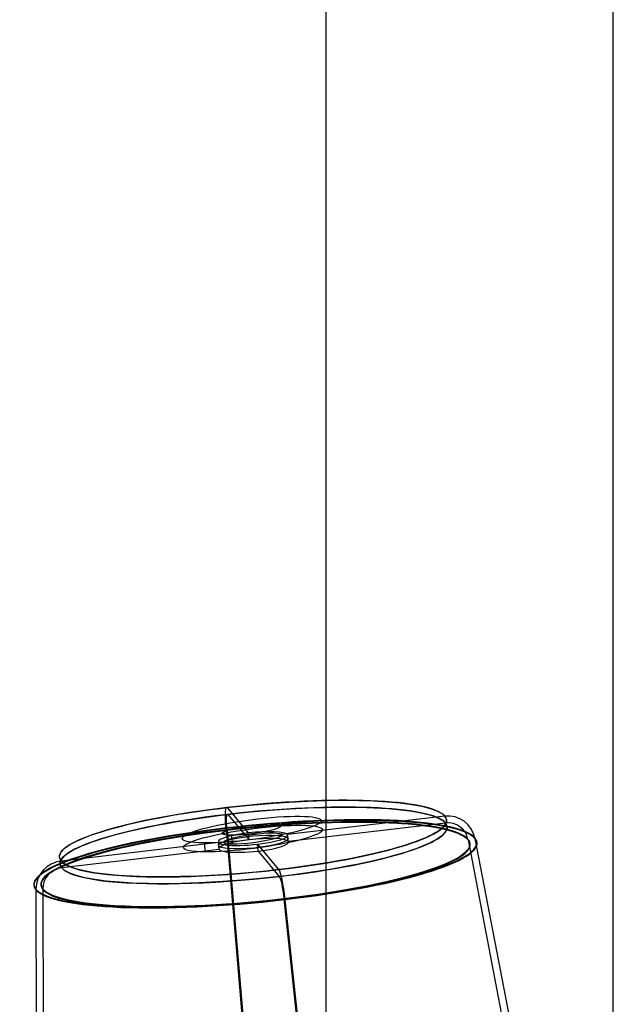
# Model space of a CAD drawing. Extents: x 114 to 374, y -1291 to 386.
# Tile 5 of 6: x 196 to 281, y -1012 to -872. Entities that reach past the tile are written whole.
import ezdxf

# ---------------------------------------------------------------- set-up
doc = ezdxf.new("R2010")
doc.units = 0
doc.header["$MEASUREMENT"] = 0
doc.layers.add('DEFAULT', color=8, linetype='CONTINUOUS')

msp = doc.modelspace()

# ---------------------------------------------------------------- linework, layer by layer
at = {"layer": 'DEFAULT'}
for p, q in [((281.15, -1124.78, 965.72), (281.15, 209.25, -88.02)), ((281.15, -1125.71, 964.54), (281.15, 208.32, -89.19)), ((240.15, -1019.76, -863.88), (240.15, 44.57, 207.81)), ((240.15, -1020.82, -862.82), (240.15, 43.5, 208.87)), ((226.83, -989.28, -924.42), (226.66, -987.99, -924.24)), ((222.95, -990.37, -920.33), (222.78, -989.08, -920.14))]:
    msp.add_line(p, q, dxfattribs=at)
at = {"layer": 'DEFAULT', "color": 9}
for p, q in [((226.04, -984.03, -954.62), (229.04, -987.67, -932.34)), ((226.13, -985.01, -954.79), (229.14, -988.65, -932.52)), ((257.1, -985.27, -930.63), (234.64, -987.89, -928.02)), ((257.19, -986.25, -930.8), (234.73, -988.87, -928.2)), ((225.85, -986.95, -959.14), (225.86, -987.04, -959.16)), ((225.86, -987.04, -959.16), (231.81, -1057.08, -978.32)), ((225.99, -987.2, -958.18), (226, -987.29, -958.21)), ((226, -987.29, -958.21), (231.95, -1057.24, -977.34)), ((229.14, -988.65, -932.52), (229.04, -987.67, -932.34)), ((234.73, -988.87, -928.2), (234.64, -987.89, -928.02)), ((224.77, -989.04, -926.88), (202.3, -991.67, -924.28)), ((224.86, -990.02, -927.05), (224.77, -989.04, -926.88)), ((230.46, -990.25, -922.73), (230.36, -989.27, -922.56)), ((230.36, -989.27, -922.56), (233.37, -992.9, -900.29)), ((260.4, -988.58, -931.61), (260.42, -988.67, -931.63)), ((260.42, -988.67, -931.63), (273.92, -1058.92, -944.92)), ((261.37, -988.37, -931.71), (261.39, -988.46, -931.73)), ((261.39, -988.46, -931.73), (274.91, -1058.8, -945.04)), ((224.86, -990.02, -927.05), (202.4, -992.65, -924.45)), ((230.46, -990.25, -922.73), (233.46, -993.88, -900.46)), ((198.72, -995.68, -924.45), (198.72, -995.77, -924.46)), ((198.72, -995.77, -924.46), (198.89, -1067.67, -936.23)), ((199.71, -995.66, -924.58), (199.71, -995.75, -924.59)), ((199.71, -995.75, -924.59), (199.88, -1067.56, -936.34)), ((234.11, -997.03, -898.01), (234.12, -997.12, -898.02)), ((234.12, -997.12, -898.02), (236.7, -1021.19, -899.99)), ((234.24, -997.1, -897.02), (234.25, -997.19, -897.03)), ((234.25, -997.19, -897.03), (236.84, -1021.35, -899.01))]:
    msp.add_line(p, q, dxfattribs=at)
at = {"layer": 'DEFAULT', "color": 9, "extrusion": (-0.094381, 0.980422, 0.172813)}
for centre, radius in [((-133.93, -739.66, -1151.07), 27.77), ((-133.93, -739.66, -1152.07), 27.77), ((-133.93, -739.66, -1154.75), 31.75), ((-133.93, -739.66, -1154.84), 30.76), ((-133.93, -739.66, -1151.57), 5)]:
    msp.add_circle(centre, radius, dxfattribs=at)
at = {"layer": 'DEFAULT', "extrusion": (-0.127602, 0.981657, 0.141661)}
for centre, radius in [((-100.37, -775.05, -1129.72), 10), ((-100.37, -775.05, -1131.03), 10), ((-100.37, -775.05, -1129.72), 4.25), ((-100.37, -775.05, -1131.03), 4.25)]:
    msp.add_circle(centre, radius, dxfattribs=at)
at = {"layer": 'DEFAULT', "color": 9, "extrusion": (-0.094381, 0.980422, 0.172813)}
for centre, radius, start, end in [((-133.93, -739.66, -1151.07), 27.77, 96.6672, 276.6672), ((-133.93, -739.66, -1151.07), 27.77, 276.6672, 96.6672), ((-133.93, -739.66, -1152.07), 27.77, 96.6672, 276.6672), ((-133.93, -739.66, -1154.79), 31.76, 186.6672, 6.6672), ((-133.93, -739.66, -1154.89), 30.76, 186.6672, 6.6672), ((-133.93, -739.66, -1152.07), 27.77, 276.6672, 96.6672), ((-133.93, -739.66, -1154.7), 31.75, 96.6672, 276.6672), ((-133.93, -739.66, -1154.79), 30.75, 96.6672, 276.6672), ((-133.93, -739.66, -1154.7), 31.75, 276.6672, 96.6672), ((-133.93, -739.66, -1154.79), 30.75, 276.6672, 96.6672), ((-133.93, -739.66, -1151.07), 5, 276.6672, 96.6672), ((-133.93, -739.66, -1151.07), 5, 96.6672, 276.6672), ((-133.93, -739.66, -1152.07), 5, 276.6672, 96.6672), ((-133.93, -739.66, -1152.07), 5, 96.6672, 276.6672), ((-133.93, -739.66, -1154.89), 30.76, 96.6672, 186.6672), ((-133.93, -739.66, -1154.79), 31.76, 96.6672, 186.6672), ((-133.93, -739.66, -1154.79), 31.76, 6.6672, 96.6672), ((-133.93, -739.66, -1154.89), 30.76, 6.6672, 96.6672)]:
    msp.add_arc(centre, radius, start, end, dxfattribs=at)
at = {"layer": 'DEFAULT', "color": 9, "extrusion": (0.986744, 0.115146, -0.114356)}
for centre, radius, start, end in [((-1007.54, -936.42, 218.9), 4, 285.3446, 10.0178), ((-1007.54, -936.42, 218.9), 3, 285.3446, 10.0178), ((-1017.2, -881.73, 218.9), 4, 10.0178, 94.691), ((-1017.2, -881.73, 218.9), 3, 10.0178, 94.691)]:
    msp.add_arc(centre, radius, start, end, dxfattribs=at)
at = {"layer": 'DEFAULT', "color": 9, "extrusion": (0.132015, -0.15973, 0.978294)}
for centre, radius, start, end in [((-431.72, -1099.39, -719.11), 4, 331.8331, 56.5062), ((-431.72, -1099.39, -719.11), 3, 331.8331, 56.5062), ((-478.03, -1068.74, -719.11), 4, 56.5062, 141.1794), ((-478.03, -1068.74, -719.11), 3, 56.5062, 141.1794)]:
    msp.add_arc(centre, radius, start, end, dxfattribs=at)

doc.saveas('drawing.dxf')
